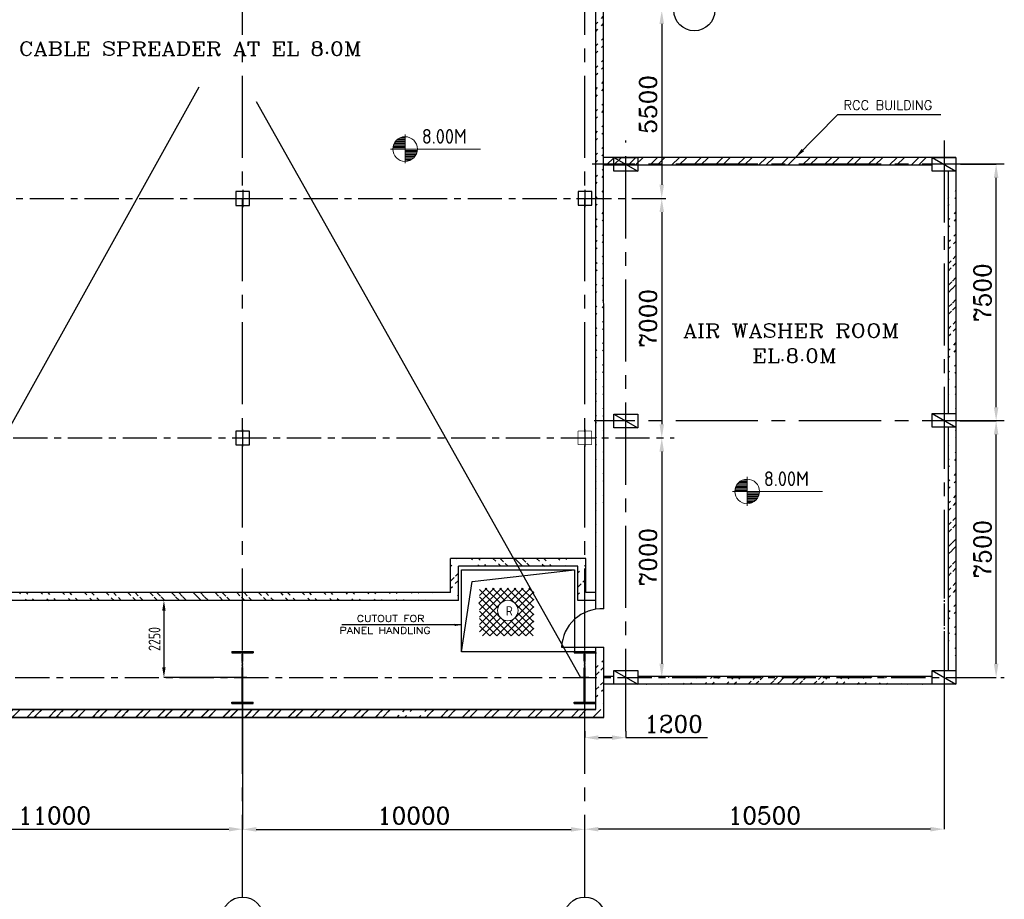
# Model space of a CAD drawing. Extents: x 18893 to 3351893, y -610358 to 406739.
# Tile 57 of 256: x 136519 to 165293, y 323442 to 349151. Entities that reach past the tile are written whole.
import ezdxf
from ezdxf.enums import TextEntityAlignment as Align

# ---------------------------------------------------------------- set-up
doc = ezdxf.new("R2010")
doc.units = 0
doc.header["$LTSCALE"] = 800
doc.header["$MEASUREMENT"] = 0
doc.linetypes.add('CENTER', pattern=[2, 1.25, -0.25, 0.25, -0.25])
doc.linetypes.add('CENTER2', pattern=[1.125, 0.75, -0.125, 0.125, -0.125])
doc.layers.get('0').update_dxf_attribs({"linetype": 'CONTINUOUS'})
for name, color, linetype in [('0-7-COL', 2, 'CENTER'), ('Aux_col', 7, 'CONTINUOUS'), ('CENTER', 2, 'CENTER'), ('COL', 1, 'CENTER'), ('FORMAT', 7, 'CONTINUOUS'), ('GRID', 8, 'CENTER'), ('HATCH', 9, 'CONTINUOUS'), ('WALL', 6, 'CONTINUOUS')]:
    doc.layers.add(name, color=color, linetype=linetype)
for name, color, linetype, lineweight in [('DIM', 4, 'CONTINUOUS', 13), ('T', 3, 'CONTINUOUS', 15), ('TEXT', 3, 'CONTINUOUS', 15)]:
    doc.layers.add(name, color=color, linetype=linetype, lineweight=lineweight)
doc.styles.add('ROMANC', font='romanc')
doc.styles.add('ROMANS', font='ISO9.shx', dxfattribs={"width": 0.8})
doc.styles.add('ROMANT', font='romant')
doc.styles.add('S1', font='SIMPLEX.SHX', dxfattribs={"height": 200})
doc.styles.get("Standard").update_dxf_attribs({"font": 'ISO9'})
doc.dimstyles.get("Standard").update_dxf_attribs({"dimtxt": 0.18, "dimasz": 0.18, "dimexe": 0.18, "dimexo": 0.0625, "dimgap": 0.09, "dimtad": 0, "dimtih": 1, "dimtoh": 1, "dimdec": 4, "dimzin": 0, "dimdsep": 46, "dimtxsty": 'Standard', "dimcen": 0.09, "dimadec": 0, "dimazin": 0, "dimtfac": 1, "dimtdec": 4, "dimtofl": 0, "dimtmove": 0, "dimatfit": 3, "dimfxl": 0, "dimtolj": 1, "dimtzin": 0, "dimarcsym": 0})
doc.dimstyles.new('STANDARD$0', dxfattribs={"dimtxt": 250, "dimasz": 200, "dimexe": 0, "dimexo": 0, "dimgap": 100, "dimtad": 1, "dimdec": 0, "dimzin": 0, "dimdsep": 46, "dimtxsty": 'S1', "dimcen": 0, "dimadec": 0, "dimazin": 0, "dimtfac": 1, "dimtdec": 0, "dimtmove": 2, "dimatfit": 3, "dimfxl": 0, "dimtolj": 1, "dimtzin": 0, "dimarcsym": 0})

# ---------------------------------------------------------------- blocks, each defined once
blk = doc.blocks.new('*D656')
at = {"layer": 'DIM', "linetype": 'Continuous', "lineweight": -2}
for p, q in [((163532, 330021), (163532, 325492)), ((153032, 324973), (153032, 325492))]:
    blk.add_line(p, q, dxfattribs=at)
at = {"layer": 'DIM', "color": 4, "linetype": 'Continuous', "lineweight": -2}
blk.add_line((163132, 325492), (153432, 325492), dxfattribs=at)
at = {"layer": 'DIM', "color": 4, "linetype": 'Continuous'}
for points in [[(153432, 325558), (153432, 325425), (153032, 325492)], [(163132, 325558), (163132, 325425), (163532, 325492)]]:
    blk.add_solid(points, dxfattribs=at)
at = {"layer": 'DIM', "linetype": 'Continuous', "insert": (158282, 325892), "char_height": 500, "attachment_point": 5, "style": 'ROMANC'}
blk.add_mtext('\\A1;10500', dxfattribs=at)
blk = doc.blocks.new('*D660')
at = {"layer": 'DIM', "linetype": 'Continuous', "lineweight": -2}
blk.add_line((143032, 329755), (143032, 325492), dxfattribs=at)
at = {"layer": 'DIM', "color": 4, "linetype": 'Continuous', "lineweight": -2}
blk.add_line((132432, 325492), (142632, 325492), dxfattribs=at)
at = {"layer": 'DIM', "color": 4, "linetype": 'Continuous'}
for points in [[(132432, 325558), (132432, 325425), (132032, 325492)], [(142632, 325558), (142632, 325425), (143032, 325492)]]:
    blk.add_solid(points, dxfattribs=at)
at = {"layer": 'DIM', "linetype": 'Continuous', "insert": (137532, 325892), "char_height": 500, "attachment_point": 5, "style": 'ROMANC'}
blk.add_mtext('\\A1;11000', dxfattribs=at)
blk = doc.blocks.new('A$C41E52089')
at = {"layer": 'COL'}
h = blk.add_hatch(dxfattribs=at)
h.set_pattern_fill('ANSI31', color=256, scale=100, style=0)
h.paths.add_polyline_path([(310, -720), (0, -720), (0, -760), (310, -760)])
h.paths.add_polyline_path([(0, -720), (-310, -720), (-310, -760), (0, -760)])
h.paths.add_polyline_path([(0, 0), (-13, 0), (-13, -720), (0, -720)])
h.paths.add_polyline_path([(0, 720), (-13, 720), (-13, 0), (0, 0)])
h.paths.add_polyline_path([(12, 0), (0, 0), (0, -720), (12, -720)])
h.paths.add_polyline_path([(12, 720), (0, 720), (0, 0), (12, 0)])
h.paths.add_polyline_path([(310, 760), (0, 760), (0, 720), (12, 720), (310, 720)])
h.paths.add_polyline_path([(0, 760), (-310, 760), (-310, 720), (0, 720)])
for p, q in [((-310, 760), (310, 760)), ((-310, 760), (-310, 720)), ((-310, 720), (310, 720)), ((-13, -720), (-13, 720)), ((12, -720), (12, 720)), ((310, 760), (310, 720)), ((-310, -720), (310, -720)), ((-310, -760), (-310, -720)), ((-310, -760), (310, -760)), ((310, -760), (310, -720))]:
    blk.add_line(p, q, dxfattribs=at)
at = {"layer": 'COL', "color": 2}
for p, q in [((0, -800), (0, 800)), ((123, 0), (-123, 0))]:
    blk.add_line(p, q, dxfattribs=at)
blk = doc.blocks.new('*D661')
at = {"layer": 'DIM', "linetype": 'Continuous', "lineweight": -2}
blk.add_line((143032, 327493), (143032, 325486), dxfattribs=at)
at = {"layer": 'DIM', "color": 4, "linetype": 'Continuous', "lineweight": -2}
blk.add_line((143432, 325486), (152632, 325486), dxfattribs=at)
at = {"layer": 'DIM', "color": 4, "linetype": 'Continuous'}
for points in [[(143432, 325553), (143432, 325420), (143032, 325486)], [(152632, 325553), (152632, 325420), (153032, 325486)]]:
    blk.add_solid(points, dxfattribs=at)
at = {"layer": 'DIM', "linetype": 'Continuous', "insert": (148032, 325886), "char_height": 500, "attachment_point": 5, "style": 'ROMANC'}
blk.add_mtext('\\A1;10000', dxfattribs=at)
blk = doc.blocks.new('*X33')
at = {"color": 0}
for p, q in [((36154, 29375), (36330, 29375)), ((36183, 29400), (36330, 29400)), ((36226, 29425), (36330, 29425)), ((36080, 29200), (36330, 29200)), ((36081, 29225), (36330, 29225)), ((36085, 29250), (36330, 29250)), ((36092, 29275), (36330, 29275)), ((36102, 29300), (36330, 29300)), ((36115, 29325), (36330, 29325)), ((36132, 29350), (36330, 29350))]:
    blk.add_line(p, q, dxfattribs=at)
blk = doc.blocks.new('LL')
for p, q in [((-711, 0), (-711, 423)), ((-1136, 0), (-711, 0)), ((1493, 0), (-711, 0)), ((-711, 0), (-711, -418))]:
    blk.add_line(p, q)
for start, end in [(90, 180), (0, 90), (180, 270), (270, 0)]:
    blk.add_arc((-711, 0), 360, start, end)
at = {"xscale": 1.440000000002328, "yscale": 1.440000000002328, "zscale": 1.440000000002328}
blk.add_blockref('*X33', (-53026, -42044), dxfattribs=at)
at = {"xscale": 1.440000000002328, "yscale": 1.440000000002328, "zscale": 1.440000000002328, "rotation": 180}
blk.add_blockref('*X33', (51604, 42044), dxfattribs=at)
blk = doc.blocks.new('*D666')
at = {"layer": 'DIM', "linetype": 'Continuous', "lineweight": -2}
for p, q in [((155283, 343926), (155283, 343926)), ((155182, 336926), (155283, 336926))]:
    blk.add_line(p, q, dxfattribs=at)
at = {"layer": 'DIM', "color": 4, "linetype": 'Continuous', "lineweight": -2}
blk.add_line((155283, 343526), (155283, 337326), dxfattribs=at)
at = {"layer": 'DIM', "color": 4, "linetype": 'Continuous'}
for points in [[(155216, 343526), (155350, 343526), (155283, 343926)], [(155216, 337326), (155350, 337326), (155283, 336926)]]:
    blk.add_solid(points, dxfattribs=at)
at = {"layer": 'DIM', "linetype": 'Continuous', "insert": (154883, 340426), "char_height": 500, "attachment_point": 5, "rotation": 90, "style": 'ROMANC'}
blk.add_mtext('\\A1;7000', dxfattribs=at)
blk = doc.blocks.new('*D667')
at = {"layer": 'DIM', "color": 4, "linetype": 'Continuous', "lineweight": -2}
blk.add_line((155283, 336526), (155283, 330326), dxfattribs=at)
at = {"layer": 'DIM', "color": 4, "linetype": 'Continuous'}
for points in [[(155216, 336526), (155350, 336526), (155283, 336926)], [(155216, 330326), (155350, 330326), (155283, 329926)]]:
    blk.add_solid(points, dxfattribs=at)
at = {"layer": 'DIM', "linetype": 'Continuous', "insert": (154883, 333442), "char_height": 500, "attachment_point": 5, "rotation": 90, "style": 'ROMANC'}
blk.add_mtext('\\A1;7000', dxfattribs=at)
blk = doc.blocks.new('*D669')
at = {"layer": 'WALL', "color": 9, "lineweight": -2}
for p, q in [((141086, 332176), (140734, 332176)), ((140734, 331876), (140734, 330226)), ((143147, 329926), (140734, 329926))]:
    blk.add_line(p, q, dxfattribs=at)
at = {"layer": 'WALL', "color": 9}
for points in [[(140684, 331876), (140784, 331876), (140734, 332176)], [(140684, 330226), (140784, 330226), (140734, 329926)]]:
    blk.add_solid(points, dxfattribs=at)
at = {"layer": 'WALL', "insert": (140459, 331051), "char_height": 350, "attachment_point": 5, "rotation": 90, "style": 'ROMANS'}
blk.add_mtext('\\A1;2250', dxfattribs=at)
blk = doc.blocks.new('*D674')
at = {"layer": 'DIM', "linetype": 'Continuous', "lineweight": -2}
for p, q in [((155182, 349426), (155283, 349426)), ((155283, 343926), (155283, 343926))]:
    blk.add_line(p, q, dxfattribs=at)
at = {"layer": 'DIM', "color": 4, "linetype": 'Continuous', "lineweight": -2}
blk.add_line((155283, 349026), (155283, 344326), dxfattribs=at)
at = {"layer": 'DIM', "color": 4, "linetype": 'Continuous'}
for points in [[(155216, 349026), (155350, 349026), (155283, 349426)], [(155216, 344326), (155350, 344326), (155283, 343926)]]:
    blk.add_solid(points, dxfattribs=at)
at = {"layer": 'DIM', "linetype": 'Continuous', "insert": (154883, 346676), "char_height": 500, "attachment_point": 5, "rotation": 90, "style": 'ROMANC'}
blk.add_mtext('\\A1;5500', dxfattribs=at)
blk = doc.blocks.new('*D683')
at = {"layer": 'DIM', "linetype": 'Continuous', "lineweight": -2}
blk.add_line((164011, 344926), (165055, 344926), dxfattribs=at)
at = {"layer": 'DIM', "color": 4, "linetype": 'Continuous', "lineweight": -2}
blk.add_line((165055, 337826), (165055, 344526), dxfattribs=at)
at = {"layer": 'DIM', "color": 4, "linetype": 'Continuous'}
for points in [[(164988, 344526), (165122, 344526), (165055, 344926)], [(164988, 337826), (165122, 337826), (165055, 337426)]]:
    blk.add_solid(points, dxfattribs=at)
at = {"layer": 'DIM', "linetype": 'Continuous', "insert": (164655, 341176), "char_height": 500, "attachment_point": 5, "rotation": 90, "style": 'ROMANC'}
blk.add_mtext('\\A1;7500', dxfattribs=at)
blk = doc.blocks.new('*D684')
at = {"layer": 'DIM', "linetype": 'Continuous', "lineweight": -2}
for p, q in [((163998, 337426), (165055, 337426)), ((163991, 329926), (165055, 329926))]:
    blk.add_line(p, q, dxfattribs=at)
at = {"layer": 'DIM', "color": 4, "linetype": 'Continuous', "lineweight": -2}
blk.add_line((165055, 330326), (165055, 337026), dxfattribs=at)
at = {"layer": 'DIM', "color": 4, "linetype": 'Continuous'}
for points in [[(164988, 337026), (165122, 337026), (165055, 337426)], [(164988, 330326), (165122, 330326), (165055, 329926)]]:
    blk.add_solid(points, dxfattribs=at)
at = {"layer": 'DIM', "linetype": 'Continuous', "insert": (164655, 333676), "char_height": 500, "attachment_point": 5, "rotation": 90, "style": 'ROMANC'}
blk.add_mtext('\\A1;7500', dxfattribs=at)
blk = doc.blocks.new('*D685')
at = {"layer": 'DIM', "linetype": 'Continuous', "lineweight": -2}
for p, q in [((153032, 328359), (153032, 328168)), ((154232, 328359), (154232, 328168))]:
    blk.add_line(p, q, dxfattribs=at)
at = {"layer": 'DIM', "color": 4, "linetype": 'Continuous', "lineweight": -2}
for p, q in [((153432, 328168), (153832, 328168)), ((154232, 328168), (156622, 328168))]:
    blk.add_line(p, q, dxfattribs=at)
at = {"layer": 'DIM', "color": 4, "linetype": 'Continuous'}
for points in [[(153432, 328234), (153432, 328101), (153032, 328168)], [(153832, 328234), (153832, 328101), (154232, 328168)]]:
    blk.add_solid(points, dxfattribs=at)
at = {"layer": 'DIM', "linetype": 'Continuous', "insert": (155627, 328568), "char_height": 500, "attachment_point": 5, "style": 'ROMANC'}
blk.add_mtext('\\A1;1200', dxfattribs=at)

msp = doc.modelspace()

# ---------------------------------------------------------------- hatches: boundary and pattern name
at = {"layer": 'HATCH'}
h = msp.add_hatch(dxfattribs=at)
h.set_pattern_fill('ANSI32', color=256, scale=1200, style=0)
h.set_pattern_definition([(45, (68146.6, 240902.5), (-318.198, 318.198), []), (45, (68358.75, 240902.5), (-318.198, 318.198), [])])
edge = h.paths.add_edge_path()
edge.add_line((153356.11, 331920.05), (153346.4, 394936.05))
edge.add_line((153586.08, 331936.05), (153576.98, 395205.12))
h = msp.add_hatch(dxfattribs=at)
h.set_pattern_fill('ANSI32', color=256, scale=1200, style=0)
h.set_pattern_definition([(45, (88901.93, 246903.5), (-318.198, 318.198), []), (45, (89114.06, 246903.5), (-318.198, 318.198), [])])
edge = h.paths.add_edge_path()
edge.add_line((163651.71, 344727.22), (163651.71, 337642.3))
edge.add_line((163881.71, 344726.05), (163881.71, 337642.3))
h = msp.add_hatch(dxfattribs=at)
h.set_pattern_fill('ANSI32', color=256, scale=1200, style=0)
h.set_pattern_definition([(45, (88901.93, 243716.5), (-318.198, 318.198), []), (45, (89114.06, 243716.5), (-318.198, 318.198), [])])
edge = h.paths.add_edge_path()
edge.add_line((163651.71, 337242.3), (163651.71, 330126.05))
edge.add_line((163881.71, 337242.3), (163881.71, 330126.05))
h = msp.add_hatch(dxfattribs=at)
h.set_pattern_fill('ANSI32', color=256, scale=1200, angle=-90, style=0)
h.set_pattern_definition([(315, (51759.26, 417571.76), (318.198, 318.198), []), (315, (51759.26, 417359.63), (318.198, 318.198), [])])
edge = h.paths.add_edge_path()
edge.add_line((149340.98, 333176.05), (152833.98, 333176.05))
edge.add_line((149110.98, 333406.33), (153063.98, 333406.05))
h = msp.add_hatch(dxfattribs=at)
h.set_pattern_fill('ANSI32', color=256, scale=1200, style=0)
h.set_pattern_definition([(45, (65060.82, 234057.33), (-318.198, 318.198), []), (45, (65272.96, 234057.33), (-318.198, 318.198), [])])
edge = h.paths.add_edge_path()
edge.add_line((149340.98, 332176.05), (149340.98, 333176.05))
edge.add_line((149110.98, 332406.05), (149110.98, 333406.05))
h = msp.add_hatch(dxfattribs=at)
h.set_pattern_fill('ANSI32', color=256, scale=1200, style=0)
h.set_pattern_definition([(45, (68960.2, 234057.33), (-318.198, 318.198), []), (45, (69172.3, 234057.33), (-318.198, 318.198), [])])
edge = h.paths.add_edge_path()
edge.add_line((153063.98, 332406.05), (153063.98, 333406.05))
edge.add_line((152833.98, 332176.05), (152833.98, 333176.05))
h = msp.add_hatch(dxfattribs=at)
h.set_pattern_fill('ANSI32', color=256, scale=1200, angle=-90, style=0)
h.set_pattern_definition([(315, (41123.36, 416539.2), (318.198, 318.198), []), (315, (41123.36, 416327.08), (318.198, 318.198), [])])
edge = h.paths.add_edge_path()
edge.add_line((133902.89, 332176.05), (149340.98, 332176.05))
edge.add_line((133890.55, 332406.05), (149110.98, 332406.05))
h = msp.add_hatch(dxfattribs=at)
h.set_pattern_fill('ANSI32', color=256, scale=1200, style=0)
h.set_pattern_definition([(45, (69191.3, 231404.33), (-318.198, 318.198), []), (45, (69403.4, 231404.33), (-318.198, 318.198), [])])
edge = h.paths.add_edge_path()
edge.add_line((153587, 329014.01), (153586.08, 330809.3))
edge.add_line((153356.71, 328986.05), (153356.45, 330809.3))
h = msp.add_hatch(dxfattribs=at)
h.set_pattern_fill('ANSI32', color=256, scale=1200, style=0)
h.set_pattern_definition([(45, (89467.05, 248654.37), (-318.198, 318.198), []), (45, (89679.2, 248654.37), (-318.198, 318.198), [])])
edge = h.paths.add_edge_path()
edge.add_line((163181.71, 329956.12), (154581.71, 329956.04))
edge.add_line((163181.71, 329726.12), (154581.71, 329726.09))
h = msp.add_hatch(dxfattribs=at)
h.set_pattern_fill('ANSI32', color=256, scale=1200, style=0)
h.set_pattern_definition([(45, (46910.7, 235761.36), (-318.198, 318.198), []), (45, (47122.83, 235761.36), (-318.198, 318.198), [])])
h.paths.add_polyline_path([(144009.43, 328986.05), (126478.22, 328986.05), (126478.22, 328756.05), (143621.02, 328755.89), (143621.02, 328756.05), (143621.09, 328755.89), (144009.35, 328755.9)])
edge = h.paths.add_edge_path()
edge.add_arc((147498.12, 328934), 949.38, 349.191976, 363.141446)
edge.add_line((148446.07, 328986.03), (153586.97, 328986))
edge.add_line((153586.97, 328986), (153356.71, 328756.05))
edge.add_line((153356.71, 328756.05), (148430.65, 328755.97))
h.paths.add_polyline_path([(147446.07, 328755.96), (147446.07, 328986.03), (144009.43, 328986.05), (144009.35, 328755.9)])
h = msp.add_hatch(dxfattribs=at)
h.set_pattern_fill('ANSI32', color=256, scale=1200, style=0)
h.set_pattern_definition([(45, (47651.93, 231404.33), (-318.198, 318.198), []), (45, (47864.06, 231404.33), (-318.198, 318.198), [])])
edge = h.paths.add_edge_path()
edge.add_line((153586.71, 328756.05), (132031.71, 328755.86))
edge.add_line((153356.71, 328986.05), (132031.71, 328986.05))

# ---------------------------------------------------------------- linework, layer by layer
for p, q in [((132154.97, 329926.05), (141768.29, 347185.9)), ((143429.44, 346761.28), (152908.46, 329926.05)), ((153881.71, 345126.05), (154581.71, 344726.05)), ((163181.71, 345126.05), (163881.71, 344726.05)), ((153881.71, 337626.05), (154581.71, 337226.05)), ((163181.71, 337642.3), (163881.71, 337242.3)), ((149742.08, 332734.02), (152731.71, 333076.05)), ((149431.71, 330676.05), (149742.08, 332734.02)), ((153881.71, 330126.05), (154581.71, 329726.05)), ((163181.71, 330126.05), (163881.71, 329726.05))]:
    msp.add_line(p, q)
for points in [[(153881.71, 345126.05), (154581.71, 345126.05), (154581.71, 344726.05), (153881.71, 344726.05)], [(163181.71, 345126.05), (163881.71, 345126.05), (163881.71, 344726.05), (163181.71, 344726.05)], [(153881.71, 337626.05), (154581.71, 337626.05), (154581.71, 337226.05), (153881.71, 337226.05)], [(163181.71, 337642.3), (163881.71, 337642.3), (163881.71, 337242.3), (163181.71, 337242.3)], [(153881.71, 330126.05), (154581.71, 330126.05), (154581.71, 329726.05), (153881.71, 329726.05)], [(163181.71, 330126.05), (163881.71, 330126.05), (163881.71, 329726.05), (163181.71, 329726.05)]]:
    msp.add_lwpolyline(points, close=True)
at = {"layer": '0-7-COL', "color": 6, "linetype": 'Continuous'}
for centre in [(156234.78, 349426.05), (143035.24, 322909.58), (153029.24, 322909.58)]:
    msp.add_circle(centre, 600, dxfattribs=at)
at = {"layer": 'Aux_col'}
for p, q in [((143037.45, 344174.93), (143037.45, 343674.93)), ((153037.45, 344176.05), (153037.45, 343676.05)), ((142619.2, 343924.93), (143444.23, 343924.93)), ((142787.45, 343924.93), (143287.45, 343924.93)), ((143237.45, 344124.93), (142837.45, 344124.93)), ((142837.45, 344124.93), (142837.45, 343724.93)), ((143237.45, 343724.93), (143237.45, 344124.93)), ((152787.45, 343926.05), (153287.45, 343926.05)), ((153237.45, 344126.05), (152837.45, 344126.05)), ((152837.45, 344126.05), (152837.45, 343726.05)), ((153237.45, 343726.05), (153237.45, 344126.05)), ((142837.45, 343724.93), (143237.45, 343724.93)), ((152837.45, 343726.05), (153237.45, 343726.05)), ((143231.71, 337126.05), (142831.71, 337126.05)), ((142831.71, 337126.05), (142831.71, 336726.05)), ((143031.71, 337176.05), (143031.71, 336676.05)), ((143231.71, 336726.05), (143231.71, 337126.05)), ((153031.71, 337176.05), (153031.71, 336676.05)), ((142781.71, 336926.05), (143281.71, 336926.05)), ((142831.71, 336726.05), (143231.71, 336726.05)), ((152781.71, 336926.05), (153281.71, 336926.05))]:
    msp.add_line(p, q, dxfattribs=at)
at = {"layer": 'Aux_col', "const_width": 20, "flags": 128}
for points in [[(153231.71, 337126.05), (152831.71, 337126.05)], [(152831.71, 337126.05), (152831.71, 336726.05)], [(153231.71, 336726.05), (153231.71, 337126.05)], [(152831.71, 336726.05), (153231.71, 336726.05)]]:
    msp.add_lwpolyline(points, dxfattribs=at)
at = {"layer": 'CENTER', "ltscale": 0.25}
msp.add_line((163531.71, 334083.9), (163531.71, 330094.96), dxfattribs=at)
at = {"layer": 'FORMAT'}
msp.add_lwpolyline([(149431.71, 333076.05), (152731.71, 333076.05), (152731.71, 330676.05), (149431.71, 330676.05)], close=True, dxfattribs=at)
at = {"layer": 'GRID', "linetype": 'CENTER2', "ltscale": 4}
for p, q in [((143031.71, 323509.56), (143031.71, 395608.96)), ((153031.71, 323509.56), (153031.71, 395500.07)), ((154231.71, 328359.21), (154231.71, 345624.31)), ((163531.71, 345624.31), (163531.71, 329453.24)), ((165293.46, 344926.05), (153245.44, 344926.05)), ((142613.47, 343924.93), (143438.5, 343924.93)), ((165293.46, 337426.05), (153311.99, 337426.05))]:
    msp.add_line(p, q, dxfattribs=at)
at = {"layer": 'GRID'}
for p, q in [((120812.29, 343926.05), (155400.43, 343926.05)), ((131529.23, 336926.05), (155643.21, 336926.05)), ((53190.34, 329926.05), (165293.46, 329926.05))]:
    msp.add_line(p, q, dxfattribs=at)
at = {"layer": 'HATCH', "linetype": 'Continuous'}
for p, q in [((153660.12, 344896.05), (153890.12, 345126.05)), ((153872.25, 344896.05), (154102.25, 345126.05)), ((154296.51, 344896.05), (154526.51, 345126.05)), ((154508.65, 344896.05), (154738.65, 345126.05)), ((154932.91, 344896.05), (155162.91, 345126.05)), ((155145.04, 344896.05), (155375.04, 345126.05)), ((155569.31, 344896.05), (155799.31, 345126.05)), ((155781.44, 344896.05), (156011.44, 345126.05)), ((156205.7, 344896.05), (156435.7, 345126.05)), ((156417.83, 344896.05), (156647.83, 345126.05)), ((156842.1, 344896.05), (157072.1, 345126.05)), ((157054.23, 344896.05), (157284.23, 345126.05)), ((157478.49, 344896.05), (157708.49, 345126.05)), ((157690.63, 344896.05), (157920.63, 345126.05)), ((158114.89, 344896.05), (158344.89, 345126.05)), ((158327.02, 344896.05), (158557.02, 345126.05)), ((158751.29, 344896.05), (158981.29, 345126.05)), ((158963.42, 344896.05), (159193.42, 345126.05)), ((159387.68, 344896.05), (159617.68, 345126.05)), ((159599.81, 344896.05), (159829.81, 345126.05)), ((160024.08, 344896.05), (160254.08, 345126.05)), ((160236.21, 344896.05), (160466.21, 345126.05)), ((160660.47, 344896.05), (160890.47, 345126.05)), ((160872.61, 344896.05), (161102.61, 345126.05)), ((161296.87, 344896.05), (161526.87, 345126.05)), ((161509, 344896.05), (161739, 345126.05)), ((161933.27, 344896.05), (162163.27, 345126.05)), ((162145.4, 344896.05), (162375.4, 345126.05)), ((162569.66, 344896.05), (162799.66, 345126.05)), ((162781.79, 344896.05), (163011.79, 345126.05))]:
    msp.add_line(p, q, dxfattribs=at)
at = {"layer": 'TEXT', "flags": 128}
for points in [[(149936.43, 332093.08), (150381.93, 332539.48)], [(149954.43, 332323.33), (150170.43, 332539.48)], [(149954.43, 331899.13), (150594.93, 332539.48)], [(149954.43, 331686.88), (150806.43, 332539.48)], [(149954.43, 331474.78), (151019.43, 332539.48)], [(149954.43, 332499.13), (150494.43, 331958.53)], [(150125.43, 332539.48), (150572.43, 332093.08)], [(150338.43, 332539.48), (150707.43, 332170.63)], [(150549.93, 332539.48), (151542.93, 331547.08)], [(150762.93, 332539.48), (151542.93, 331759.18)], [(150861.93, 332170.63), (151230.93, 332539.48)], [(150974.43, 332539.48), (151542.93, 331971.43)], [(150996.93, 332093.08), (151443.93, 332539.48)], [(151074.93, 331958.53), (151542.93, 332426.83)], [(151187.43, 332539.48), (151542.93, 332183.53)], [(151398.93, 332539.48), (151542.93, 332395.63)], [(149936.43, 332093.08), (150885.93, 331143.73)], [(149954.43, 332287.03), (151103.43, 331138.48)], [(150041.43, 332199.13), (151103.43, 331138.48)], [(150465.93, 331138.48), (151542.93, 332214.73)], [(149954.43, 331862.83), (150672.93, 331143.73)], [(149954.43, 331262.68), (150494.43, 331803.28)], [(150672.93, 331143.73), (151542.93, 332002.63)], [(150885.93, 331143.73), (151542.93, 331790.38)], [(151074.93, 331803.28), (151542.93, 331334.98)], [(149954.43, 331650.58), (150465.93, 331138.48)], [(150047.43, 331143.73), (150572.43, 331668.73)], [(150258.93, 331143.73), (150707.43, 331591.18)], [(150861.93, 331591.18), (151310.43, 331143.73)], [(150996.93, 331668.73), (151521.93, 331143.73)], [(151103.43, 331138.48), (151542.93, 331578.28)], [(149954.43, 331438.48), (150258.93, 331143.73)], [(151310.43, 331143.73), (151542.93, 331366.18)]]:
    msp.add_lwpolyline(points, dxfattribs=at)
msp.add_lwpolyline([(151083.93, 331880.83, 1), (150483.93, 331880.83, 1), (151083.93, 331880.83)], format="xyb", dxfattribs=at)
at = {"layer": 'WALL'}
for p, q in [((153586.05, 331928.05), (153576.98, 395205.12)), ((153356.08, 331918.71), (153347.01, 394975.2)), ((163881.71, 345126.05), (153586.71, 345126.05)), ((163181.71, 344896.05), (153586.71, 344896.05)), ((163651.71, 344726.05), (163651.71, 337642.3)), ((163881.71, 344726.05), (163881.71, 337642.3)), ((163651.71, 337242.3), (163651.71, 330974.85)), ((163881.71, 337242.3), (163881.71, 330974.85)), ((149110.98, 332406.05), (149110.98, 333406.05)), ((153063.98, 333406.05), (149110.98, 333406.05)), ((153063.98, 332406.05), (153063.98, 333406.05)), ((149340.98, 332176.05), (149340.98, 333176.05)), ((152833.98, 333176.05), (149340.98, 333176.05)), ((152833.98, 332176.05), (152833.98, 333176.05)), ((149110.98, 332406.05), (133890.55, 332406.05)), ((153356.01, 332406.98), (153063.98, 332406.05)), ((149340.98, 332176.05), (133902.89, 332176.05)), ((153356.04, 332177.01), (152833.98, 332176.05)), ((163651.71, 330974.89), (163651.71, 330126.05)), ((163881.71, 330974.89), (163881.71, 330126.05)), ((152356.08, 330809.3), (153586.08, 330809.3)), ((153356.71, 328986.05), (153356.45, 330809.3)), ((153586.8, 328756.05), (153586.08, 330809.3)), ((153881.71, 329956.04), (153586.71, 329956.04)), ((162681.71, 329956.1), (154581.71, 329956.05)), ((163181.71, 329956.12), (162681.71, 329956.12)), ((153881.71, 329726.09), (153583.06, 329726.09)), ((162681.48, 329726.09), (154581.71, 329726.09)), ((163181.71, 329726.12), (162681.71, 329726.12)), ((126478.22, 328986.05), (147446.07, 328986.05)), ((153356.71, 328986.05), (132031.71, 328986.05)), ((138031.71, 328986.05), (153356.71, 328986.05)), ((126356.71, 328756.05), (147446.07, 328756.05)), ((153586.71, 328756.05), (132031.71, 328755.86)), ((138031.71, 328756.05), (153586.8, 328756.05))]:
    msp.add_line(p, q, dxfattribs=at)
msp.add_arc((153518, 330767.36), 1162.68, 86.643571, 177.932945, dxfattribs=at)

# ---------------------------------------------------------------- block references
at = {"layer": 'COL'}
for p in [(143031.71, 329926.05), (153031.71, 329926.05), (153031.71, 329926.04)]:
    msp.add_blockref('A$C41E52089', p, dxfattribs=at)
at = {"layer": 'TEXT'}
ref = msp.add_blockref('LL', (148493.25, 345371.15), dxfattribs=at)
ref.add_attrib('LEVEL', '8.00M', (148271.52, 345525.33), dxfattribs={"layer": '0', "height": 432, "flags": 4})
ref = msp.add_blockref('LL', (158488.96, 335364.18), dxfattribs=at)
ref.add_attrib('LEVEL', '8.00M', (158267.22, 335518.36), dxfattribs={"layer": '0', "height": 432, "flags": 4})

# ---------------------------------------------------------------- texts
at = {"layer": 'T', "style": 'ROMANC', "width": 1.2}
for s, height, p in [('CABLE SPREADER AT EL 8.0M ', 400, (136489.69, 348105.79)), ('AIR WASHER ROOM', 400, (155903.5, 339866.08)), ('EL.8.0M', 400, (157925.35, 339128.16)), ('CUTOUT FOR', 196, (146370.73, 331549.43)), ('PANEL HANDLING', 196, (145868.26, 331204.24))]:
    msp.add_text(s, height=height, dxfattribs=at).set_placement(p)
at = {"layer": 'TEXT', "style": 'ROMANT'}
msp.add_text('RCC BUILDING', height=276, dxfattribs=at).set_placement((161892.5, 346652.77), align=Align.MIDDLE_CENTER)
at = {"layer": 'TEXT', "style": 'ROMANS'}
msp.add_text('R', height=275, dxfattribs=at).set_placement((150725.74, 331733.8))

# ---------------------------------------------------------------- dimensions: what is measured, and where the dimension line sits
at = {"layer": 'DIM', "linetype": 'Continuous'}
for base, p1, p2, angle, picture, middle in [((155282.95, 343926.05), (155181.85, 349426.05), (155282.95, 343926.05), 90, '*D674', (154882.95, 346676.05)), ((165054.97, 344926.05), (165054.97, 337426.05), (164011.35, 344926.05), 270, '*D683', (164654.97, 341176.05)), ((155282.95, 336926.05), (155282.95, 343926.05), (155181.85, 336926.05), 90, '*D666', (154882.95, 340426.05)), ((165054.97, 337426.05), (163991.32, 329926.05), (163997.71, 337426.05), 90, '*D684', (164654.97, 333676.05))]:
    dim = msp.add_linear_dim(base=base, p1=p1, p2=p2, angle=angle, dimstyle='STANDARD$0', override={"dimscale": 100, "dimtxt": 5, "dimasz": 4, "dimgap": 1.5, "dimtxsty": 'ROMANC', "dimclrd": 4, "dimclre": 256, "dimclrt": 256, "dimtix": 1}, dxfattribs=at)
    dim.commit()
    dim.dimension.update_dxf_attribs({"geometry": picture, "text_midpoint": middle})
for base, p1, p2, angle, override, picture, middle, dimtype in [((155282.95, 329926.05), (155282.95, 336926.05), (155282.95, 329926.05), 90, {"dimscale": 100, "dimtxt": 5, "dimasz": 4, "dimgap": 1.5, "dimtxsty": 'ROMANC', "dimclrd": 4, "dimclre": 256, "dimclrt": 256, "dimtix": 1}, '*D667', (154882.95, 333441.5), 160), ((153031.71, 328167.72), (154231.71, 328359.21), (153031.71, 328359.21), 180, {"dimscale": 100, "dimtxt": 5, "dimasz": 4, "dimgap": 1.5, "dimtxsty": 'ROMANC', "dimclrd": 4, "dimclre": 256, "dimclrt": 256, "dimtix": 1, "dimtmove": 0}, '*D685', (155626.95, 328167.72), 161)]:
    dim = msp.add_linear_dim(base=base, p1=p1, p2=p2, angle=angle, dimstyle='STANDARD$0', override=override, dxfattribs=at)
    dim.commit()
    dim.dimension.update_dxf_attribs({"geometry": picture, "text_midpoint": middle, "dimtype": dimtype})
for base, p1, p2, picture, middle in [((143031.71, 325491.61), (132031.71, 325491.61), (143031.71, 329754.64), '*D660', (137531.71, 325891.61)), ((153031.71, 325491.65), (163531.71, 330021.12), (153031.71, 324973.02), '*D656', (158281.71, 325891.65)), ((153031.71, 325486.42), (143031.71, 327493.39), (153031.71, 325486.42), '*D661', (148031.71, 325886.42))]:
    dim = msp.add_linear_dim(base=base, p1=p1, p2=p2, dimstyle='STANDARD$0', override={"dimscale": 100, "dimtxt": 5, "dimasz": 4, "dimgap": 1.5, "dimtxsty": 'ROMANC', "dimclrd": 4, "dimclre": 256, "dimclrt": 256, "dimtix": 1}, dxfattribs=at)
    dim.commit()
    dim.dimension.update_dxf_attribs({"geometry": picture, "text_midpoint": middle})
at = {"layer": 'WALL'}
dim = msp.add_linear_dim(base=(140734.08, 329926.05), p1=(141085.68, 332176.05), p2=(143146.71, 329926.05), angle=90, dimstyle='STANDARD$0', override={"dimtxt": 350, "dimasz": 300, "dimtxsty": 'ROMANS', "dimclrd": 9, "dimclre": 9, "dimclrt": 256, "dimtix": 1, "dimatfit": 0}, dxfattribs=at)
dim.commit()
dim.dimension.update_dxf_attribs({"geometry": '*D669', "text_midpoint": (140459.08, 331051.05)})

# ---------------------------------------------------------------- leaders
msp.add_leader([(159193.42, 345126.05), (160431.18, 346378.14), (163436.37, 346378.14)], dimstyle='Standard', override={"dimtxt": 350, "dimasz": 300, "dimexe": 0, "dimexo": 0, "dimgap": 100, "dimtad": 0, "dimtih": 0, "dimtoh": 0, "dimdec": 0, "dimtxsty": 'ROMANS', "dimcen": 0, "dimclrd": 9, "dimclre": 9, "dimclrt": 256, "dimtdec": 0, "dimtix": 1, "dimtofl": 1, "dimatfit": 0})
at = {"layer": 'DIM'}
msp.add_leader([(149431.71, 331461.79), (145932.43, 331461.79)], dimstyle='Standard', override={"dimscale": 200, "dimtxt": 2, "dimasz": 1, "dimexe": 0, "dimexo": 0, "dimgap": 0.5, "dimtad": 0, "dimtih": 0, "dimtoh": 0, "dimdec": 0, "dimcen": 0, "dimclrd": 256, "dimclre": 256, "dimclrt": 256, "dimtdec": 0, "dimtofl": 1, "dimatfit": 0, "dimfxl": 0}, dxfattribs=at)

doc.saveas('drawing.dxf')
